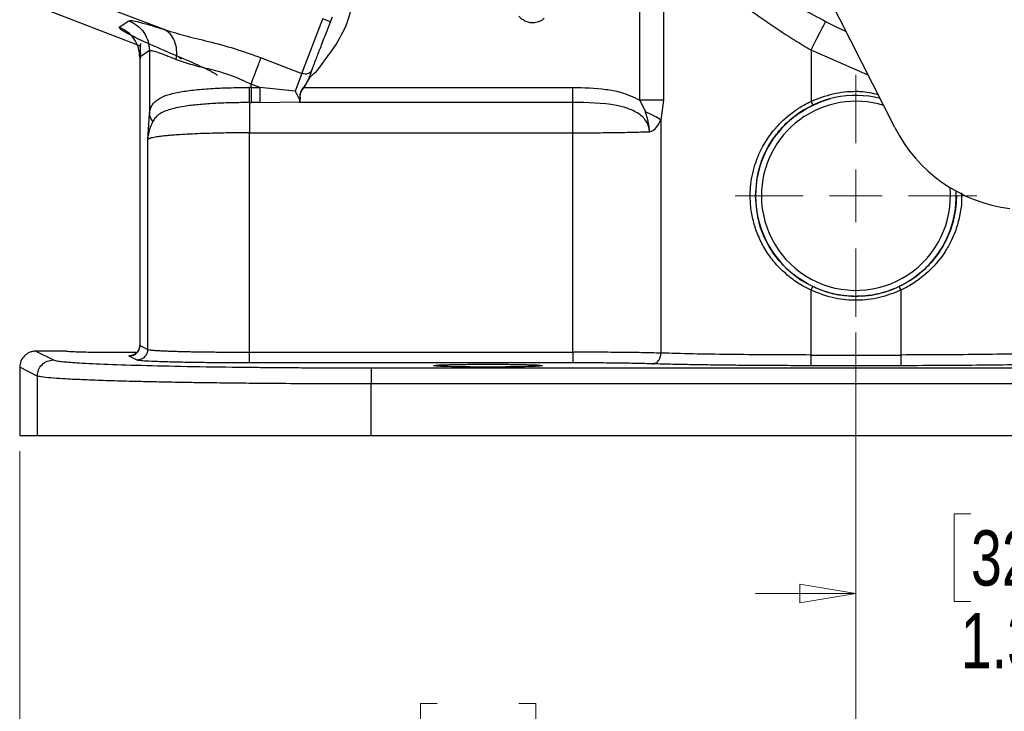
# Model space of a CAD drawing. Header units: inches. Extents: x 0.6 to 16.3, y 0.2 to 11.5.
# Tile 11 of 15: x 9.6 to 12, y 4 to 5.7. Entities that reach past the tile are written whole.
import ezdxf

# ---------------------------------------------------------------- set-up
doc = ezdxf.new("R2010")
doc.units = ezdxf.units.IN
doc.header["$MEASUREMENT"] = 0
doc.styles.add('SLDTEXTSTYLE0', font='TXT', dxfattribs={"width": 0.75})
doc.dimstyles.new('SLDDIMSTYLE1', dxfattribs={"dimtxt": 0.137795, "dimasz": 0.14, "dimexe": 0, "dimexo": 0.0625, "dimgap": 0.034449, "dimtad": 0, "dimdec": 1, "dimlfac": 1.5, "dimrnd": 1e-09, "dimzin": 12, "dimdsep": 46, "dimtxsty": 'SLDTEXTSTYLE0', "dimblk1": 'CLOSED', "dimblk2": 'CLOSED', "dimsah": 1, "dimcen": 0.09, "dimadec": 0, "dimazin": 3, "dimtfac": 1, "dimtofl": 0, "dimtmove": 0, "dimatfit": 3, "dimldrblk": 'CLOSED', "dimfxl": 0, "dimfrac": 2, "dimtolj": 1, "dimtzin": 12, "dimarcsym": 0})
doc.dimstyles.new('SLDDIMSTYLE2', dxfattribs={"dimtxt": 0.137795, "dimasz": 0.14, "dimexe": 0, "dimexo": 0.0625, "dimgap": 0.034449, "dimtad": 0, "dimdec": 1, "dimlfac": 1.5, "dimrnd": 1e-09, "dimzin": 12, "dimdsep": 46, "dimtxsty": 'SLDTEXTSTYLE0', "dimblk1": 'CLOSED', "dimblk2": 'CLOSED', "dimsah": 1, "dimcen": 0.09, "dimadec": 0, "dimazin": 3, "dimtfac": 1, "dimtmove": 0, "dimatfit": 0, "dimldrblk": 'CLOSED', "dimfxl": 0, "dimfrac": 2, "dimtolj": 1, "dimtzin": 12, "dimarcsym": 0})
doc.dimstyles.new('SLDDIMSTYLE3', dxfattribs={"dimtxt": 0.137795, "dimasz": 0.14, "dimexe": 0, "dimexo": 0.0625, "dimgap": 0.034449, "dimtad": 0, "dimdec": 1, "dimlfac": 1.5, "dimrnd": 1e-09, "dimzin": 12, "dimdsep": 46, "dimtxsty": 'SLDTEXTSTYLE0', "dimblk1": 'CLOSED', "dimblk2": 'CLOSED', "dimsah": 1, "dimcen": 0.09, "dimadec": 0, "dimazin": 3, "dimtfac": 1, "dimtdec": 1, "dimtofl": 0, "dimtmove": 0, "dimatfit": 3, "dimldrblk": 'CLOSED', "dimfxl": 0, "dimfrac": 2, "dimtolj": 1, "dimtzin": 12, "dimarcsym": 0})

# ---------------------------------------------------------------- blocks, each defined once
blk = doc.blocks.new('_Closed')
at = {"color": 0, "linetype": 'ByBlock', "lineweight": -2}
for p, q in [((-1, 0.166667), (0, 0)), ((-1, 0.166667), (-1, -0.166667)), ((0, 0), (-1, -0.166667)), ((0, 0), (-1, 0))]:
    blk.add_line(p, q, dxfattribs=at)
blk = doc.blocks.new('_D_1')
at = {"color": 7, "linetype": 'Continuous', "lineweight": 0}
for p, q in [((14.5321, 6.8886), (14.5321, 3.2069)), ((11.6454, 4.9706), (11.6454, 3.2069)), ((13.3748, 3.4447), (13.3328, 3.4447)), ((13.3328, 3.4447), (13.3328, 3.2259)), ((13.6802, 3.4447), (13.7222, 3.4447)), ((13.7222, 3.4447), (13.7222, 3.2259)), ((11.6454, 3.2462), (13.212, 3.2462)), ((14.5321, 3.2462), (13.843, 3.2462)), ((13.3328, 3.2259), (13.3748, 3.2259)), ((13.7222, 3.2259), (13.6802, 3.2259))]:
    blk.add_line(p, q, dxfattribs=at)
at = {"color": 7, "linetype": 'Continuous', "lineweight": 18, "xscale": 0.14, "yscale": 0.14, "rotation": 180.0000000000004}
blk.add_blockref('_Closed', (11.6454, 3.2462), dxfattribs=at)
at = {"color": 7, "linetype": 'Continuous', "lineweight": 18, "xscale": 0.14, "yscale": 0.14}
blk.add_blockref('_Closed', (14.5321, 3.2462), dxfattribs=at)
at = {"color": 7, "linetype": 'Continuous', "lineweight": 18, "char_height": 0.1378, "attachment_point": 1, "style": 'SLDTEXTSTYLE0'}
for s, insert in [('110', (13.3748, 3.4036)), ('4.3', (13.4002, 3.1974))]:
    blk.add_mtext(s, dxfattribs=dict(at, insert=insert))
blk = doc.blocks.new('_D_2')
at = {"color": 7, "linetype": 'Continuous', "lineweight": 0}
for p, q in [((12.4787, 6.95), (12.4787, 4.2813)), ((11.6454, 4.9706), (11.6454, 4.2813)), ((11.9321, 4.5191), (11.8901, 4.5191)), ((11.8901, 4.5191), (11.8901, 4.3004)), ((12.1358, 4.5191), (12.1777, 4.5191)), ((12.1777, 4.5191), (12.1777, 4.3004)), ((11.6454, 4.3207), (11.3954, 4.3207)), ((12.4787, 4.3207), (12.7287, 4.3207)), ((11.8901, 4.3004), (11.9321, 4.3004)), ((12.1777, 4.3004), (12.1358, 4.3004))]:
    blk.add_line(p, q, dxfattribs=at)
at = {"color": 7, "linetype": 'Continuous', "lineweight": 18, "xscale": 0.14, "yscale": 0.14}
blk.add_blockref('_Closed', (11.6454, 4.3207, 0.1858), dxfattribs=at)
at = {"color": 7, "linetype": 'Continuous', "lineweight": 18, "xscale": 0.14, "yscale": 0.14, "rotation": 180.0000000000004}
blk.add_blockref('_Closed', (12.4787, 4.3207, 0.1858), dxfattribs=at)
at = {"color": 7, "linetype": 'Continuous', "lineweight": 18, "char_height": 0.1378, "attachment_point": 1, "style": 'SLDTEXTSTYLE0'}
for s, insert in [('32', (11.9321, 4.478)), ('1.3', (11.9067, 4.2718))]:
    blk.add_mtext(s, dxfattribs=dict(at, insert=insert))
blk = doc.blocks.new('_D_3')
at = {"color": 7, "linetype": 'Continuous', "lineweight": 0}
for p, q in [((11.6454, 4.9706), (11.6454, 3.8089)), ((9.5621, 4.6751), (9.5621, 3.8089)), ((10.6023, 4.0467), (10.5603, 4.0467)), ((10.5603, 4.0467), (10.5603, 3.8279)), ((10.806, 4.0467), (10.8479, 4.0467)), ((10.8479, 4.0467), (10.8479, 3.8279)), ((9.5621, 3.8482), (10.4396, 3.8482)), ((10.5603, 3.8279), (10.6023, 3.8279)), ((10.8479, 3.8279), (10.806, 3.8279)), ((11.6454, 3.8482), (10.9687, 3.8482))]:
    blk.add_line(p, q, dxfattribs=at)
at = {"color": 7, "linetype": 'Continuous', "lineweight": 18, "xscale": 0.14, "yscale": 0.14, "rotation": 180.0000000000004}
blk.add_blockref('_Closed', (9.5621, 3.8482, 0.1858), dxfattribs=at)
at = {"color": 7, "linetype": 'Continuous', "lineweight": 18, "xscale": 0.14, "yscale": 0.14}
blk.add_blockref('_Closed', (11.6454, 3.8482, 0.1858), dxfattribs=at)
at = {"color": 7, "linetype": 'Continuous', "lineweight": 18, "char_height": 0.1378, "attachment_point": 1, "style": 'SLDTEXTSTYLE0'}
for s, insert in [('79', (10.6023, 4.0056)), ('3.1', (10.5769, 3.7994))]:
    blk.add_mtext(s, dxfattribs=dict(at, insert=insert))
blk = doc.blocks.new('_D_4')
at = {"color": 7, "linetype": 'Continuous', "lineweight": 0}
for p, q in [((11.6454, 4.9706), (11.6454, 3.8089)), ((13.7287, 4.6751), (13.7287, 3.8089)), ((12.6791, 4.0467), (12.6371, 4.0467)), ((12.6371, 4.0467), (12.6371, 3.8279)), ((12.8827, 4.0467), (12.9247, 4.0467)), ((12.9247, 4.0467), (12.9247, 3.8279)), ((11.6454, 3.8482), (12.5163, 3.8482)), ((12.6371, 3.8279), (12.6791, 3.8279)), ((12.9247, 3.8279), (12.8827, 3.8279)), ((13.7287, 3.8482), (13.0455, 3.8482))]:
    blk.add_line(p, q, dxfattribs=at)
at = {"color": 7, "linetype": 'Continuous', "lineweight": 18, "xscale": 0.14, "yscale": 0.14, "rotation": 180.0000000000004}
blk.add_blockref('_Closed', (11.6454, 3.8482, 0.1858), dxfattribs=at)
at = {"color": 7, "linetype": 'Continuous', "lineweight": 18, "xscale": 0.14, "yscale": 0.14}
blk.add_blockref('_Closed', (13.7287, 3.8482, 0.1858), dxfattribs=at)
at = {"color": 7, "linetype": 'Continuous', "lineweight": 18, "char_height": 0.1378, "attachment_point": 1, "style": 'SLDTEXTSTYLE0'}
for s, insert in [('79', (12.6791, 4.0056)), ('3.1', (12.6536, 3.7994))]:
    blk.add_mtext(s, dxfattribs=dict(at, insert=insert))
blk = doc.blocks.new('SW_CENTERMARKSYMBOL_0')
at = {"color": 0, "linetype": 'Continuous', "lineweight": 18}
for p, q in [((0, 0.1312), (0, 0.3011)), ((0, 0), (0, 0.0656)), ((-0.1312, 0), (-0.3011, 0)), ((0, 0), (-0.0656, 0)), ((0, 0), (0, -0.0656)), ((0, 0), (0.0656, 0)), ((0.1312, 0), (0.3011, 0)), ((0, -0.1312), (0, -0.3011))]:
    blk.add_line(p, q, dxfattribs=at)

msp = doc.modelspace()

# ---------------------------------------------------------------- linework, layer by layer
at = {"color": 7, "linetype": 'Continuous', "lineweight": 25}
for p, q in [((11.7424, 5.4809), (11.0664, 6.8152)), ((11.1074, 5.5492), (11.1074, 5.9539)), ((11.1662, 5.9539), (11.1662, 5.5492)), ((9.9222, 5.7252), (9.6418, 5.8328)), ((9.6205, 5.7773), (9.8625, 5.6844)), ((9.8101, 5.7308), (9.8341, 5.7473)), ((10.2654, 5.6157), (10.3176, 5.7517)), ((10.3363, 5.7445), (10.3176, 5.7517)), ((10.3363, 5.7445), (10.3411, 5.757)), ((9.8854, 5.6727), (9.8614, 5.6562)), ((9.8854, 5.6727), (9.8854, 5.515)), ((10.3345, 5.6653), (10.3505, 5.6882)), ((11.5336, 5.6742), (11.5336, 5.5463)), ((9.8611, 5.6564), (9.8611, 4.9359)), ((9.8614, 5.6562), (9.8614, 4.9385)), ((10.1634, 5.6549), (10.2654, 5.6157)), ((10.3048, 5.6248), (10.3178, 5.6429)), ((10.301, 5.6203), (10.3048, 5.6248)), ((10.2654, 5.6157), (10.2487, 5.5721)), ((10.2706, 5.5812), (10.2815, 5.5999)), ((10.1384, 5.5812), (10.1334, 5.5812)), ((10.1604, 5.5812), (10.1384, 5.5896)), ((10.1384, 5.5812), (10.1384, 5.5896)), ((10.1384, 5.5812), (10.1604, 5.5812)), ((10.2487, 5.5721), (10.1604, 5.5812)), ((10.2706, 5.5812), (10.9403, 5.5812)), ((10.1604, 5.5435), (10.2596, 5.5448)), ((10.2607, 5.5464), (10.2596, 5.5435)), ((10.2596, 5.5448), (10.2596, 5.5435)), ((10.2597, 5.545), (10.26, 5.5457)), ((10.2599, 5.5457), (10.2601, 5.5461)), ((11.1074, 5.5492), (11.1208, 5.5202)), ((11.1662, 5.5492), (11.1597, 5.4998)), ((11.5336, 5.5463), (11.5379, 5.5373)), ((10.1342, 5.5435), (10.1384, 5.5435)), ((10.1604, 5.5435), (10.1384, 5.5435)), ((10.9403, 5.5435), (10.2596, 5.5435)), ((9.8812, 5.4515), (9.8854, 5.515)), ((11.1597, 5.4998), (11.1597, 4.9193)), ((9.8812, 4.9286), (9.8812, 5.4515)), ((10.1342, 5.4681), (10.9403, 5.4681)), ((10.1342, 4.9216), (10.1342, 5.4681)), ((10.9403, 4.9216), (10.9403, 5.4681)), ((11.5336, 5.076), (11.5379, 5.085)), ((11.5336, 4.9146), (11.5336, 5.076)), ((11.7572, 5.0759), (11.7572, 4.9146)), ((9.8614, 4.9385), (9.8812, 4.9286)), ((9.6021, 4.9241), (9.6459, 4.9022)), ((9.6764, 4.9241), (9.6021, 4.9241)), ((9.8513, 4.9208), (9.8121, 4.9206)), ((9.8546, 4.9019), (9.8348, 4.9118)), ((10.1342, 4.9216), (10.9403, 4.9216)), ((11.5336, 4.9146), (11.7572, 4.9146)), ((9.6059, 4.8622), (9.5621, 4.8842)), ((9.5621, 4.8842), (9.5621, 4.7144)), ((10.9403, 4.895), (10.1342, 4.895)), ((10.4381, 4.8825), (12.8527, 4.8825)), ((11.7572, 4.888), (11.5336, 4.888)), ((9.6059, 4.8622), (9.6059, 4.7144)), ((10.4381, 4.7144), (10.4381, 4.8425)), ((12.8527, 4.8425), (10.4381, 4.8425)), ((9.5621, 4.7144), (9.6059, 4.7144)), ((9.6059, 4.7144), (10.4381, 4.7144)), ((10.4381, 4.7144), (12.8527, 4.7144))]:
    msp.add_line(p, q, dxfattribs=at)
at = {"color": 8, "linetype": 'Continuous', "lineweight": 25}
for p, q in [((11.6761, 5.6119), (11.5336, 5.6742)), ((9.9587, 5.6572), (9.9656, 5.6523)), ((9.8618, 4.9389), (9.8614, 4.9385)), ((9.8614, 4.9385), (9.862, 4.9389))]:
    msp.add_line(p, q, dxfattribs=at)
at = {"color": 7, "linetype": 'Continuous', "lineweight": 25, "flags": 128}
for points in [[(11.5699, 5.7455), (11.5962, 5.7324), (11.6212, 5.7203)], [(11.5246, 5.5304), (11.5598, 5.5464), (11.5823, 5.5534)], [(11.7529, 5.0849), (11.7551, 5.0804), (11.7572, 5.0759)]]:
    msp.add_lwpolyline(points, dxfattribs=at)
at = {"color": 7, "linetype": 'Continuous', "lineweight": 25}
for centre, radius, start, end in [((11.6454, 5.3111), 0.2501, 76.0919, 180), ((11.6454, 5.3111), 0.2355, 72.9613, 180), ((12.0755, 5.6497), 0.3733, 206.8716, 262.87), ((11.6454, 5.3111), 0.2355, 180, 4.9934), ((11.6454, 5.3111), 0.2501, 180, 2.6713)]:
    msp.add_arc(centre, radius, start, end, dxfattribs=at)
for points, knots in [([(11.1599, 6.0142), (11.1876, 5.992), (11.243, 5.9477), (11.3434, 5.8769), (11.4523, 5.8079), (11.531, 5.7661), (11.5699, 5.7455)], [0, 0, 0, 0, 0.251703, 0.50211, 0.754105, 1, 1, 1, 1]), ([(11.1662, 5.9539), (11.1728, 5.9476), (11.1863, 5.9348), (11.2079, 5.9151), (11.23, 5.8954), (11.2534, 5.8751), (11.2796, 5.8529), (11.3062, 5.8313), (11.3378, 5.8065), (11.3717, 5.781), (11.4116, 5.7524), (11.4514, 5.7254), (11.4921, 5.6992), (11.5201, 5.6824), (11.5336, 5.6742)], [0, 0, 0, 0, 0.068875, 0.140681, 0.211146, 0.277215, 0.352453, 0.440802, 0.500774, 0.61073, 0.70758, 0.803774, 0.904773, 1, 1, 1, 1]), ([(10.3505, 5.6882), (10.3621, 5.7083), (10.3851, 5.7483), (10.3902, 5.7942), (10.3927, 5.8171)], [0, 0, 0, 0, 0.502392, 1, 1, 1, 1]), ([(9.8341, 5.7473), (9.8361, 5.7476), (9.8401, 5.7482), (9.8586, 5.7442), (9.8853, 5.7369), (9.9099, 5.7291), (9.9222, 5.7252)], [0, 0, 0, 0, 0.248228, 0.496982, 0.747291, 1, 1, 1, 1]), ([(10.2903, 5.6249), (10.2909, 5.6264), (10.2919, 5.629), (10.2932, 5.6323), (10.2939, 5.634), (10.2954, 5.6381), (10.2998, 5.6494), (10.3052, 5.6637), (10.3093, 5.6742), (10.3095, 5.6749), (10.3096, 5.6751), (10.3137, 5.6858), (10.3224, 5.7084), (10.3317, 5.7327), (10.3363, 5.7445)], [0, 0, 0, 0, 0.061732, 0.106002, 0.121401, 0.123142, 0.245952, 0.483641, 0.495804, 0.499037, 0.500216, 0.500371, 0.755497, 1, 1, 1, 1]), ([(10.8688, 5.7526), (10.8653, 5.7501), (10.8581, 5.7449), (10.8459, 5.7414), (10.8339, 5.7416), (10.8233, 5.7447), (10.8134, 5.7504), (10.8082, 5.756), (10.8056, 5.7589)], [0, 0, 0, 0, 0.17924, 0.372951, 0.523816, 0.680757, 0.834948, 1, 1, 1, 1]), ([(9.9587, 5.6572), (9.9341, 5.6677), (9.8891, 5.687), (9.8417, 5.7093), (9.8121, 5.7251), (9.8108, 5.7289), (9.8101, 5.7308)], [0, 0, 0, 0, 0.276938, 0.508222, 0.75687, 1, 1, 1, 1]), ([(9.9222, 5.7252), (9.9389, 5.7202), (9.9733, 5.7098), (10.0333, 5.6958), (10.0978, 5.6785), (10.1414, 5.6628), (10.1634, 5.6549)], [0, 0, 0, 0, 0.231703, 0.477108, 0.735841, 1, 1, 1, 1]), ([(9.9523, 5.6506), (9.953, 5.6589), (9.9543, 5.6754), (9.9486, 5.6976), (9.938, 5.7156), (9.9275, 5.722), (9.9222, 5.7252)], [0, 0, 0, 0, 0.250078, 0.5, 0.749922, 1, 1, 1, 1]), ([(9.8648, 5.6896), (9.8642, 5.6894), (9.8619, 5.6887), (9.8618, 5.6825), (9.8629, 5.6707), (9.8625, 5.6587), (9.8623, 5.6529)], [0, 0, 0, 0, 0.109885, 0.4318433, 0.724418, 1, 1, 1, 1]), ([(9.8854, 5.6727), (9.8869, 5.673), (9.8899, 5.6736), (9.904, 5.6696), (9.9242, 5.6623), (9.9428, 5.6546), (9.9523, 5.6506)], [0, 0, 0, 0, 0.246405, 0.494831, 0.742053, 1, 1, 1, 1]), ([(9.9523, 5.6506), (9.965, 5.6462), (9.9903, 5.6374), (10.0373, 5.627), (10.0881, 5.6127), (10.1215, 5.5974), (10.1384, 5.5896)], [0, 0, 0, 0, 0.248047, 0.495522, 0.745376, 1, 1, 1, 1]), ([(10.054, 5.6109), (10.0538, 5.6112), (10.0533, 5.6121), (10.0504, 5.6144), (10.0447, 5.6178), (10.0365, 5.6222), (10.0274, 5.6267), (10.0134, 5.6333), (9.9917, 5.6431), (9.9702, 5.6523), (9.9587, 5.6572)], [0, 0, 0, 0, 0.073339, 0.163744, 0.300878, 0.39955, 0.498306, 0.598095, 0.785557, 1, 1, 1, 1]), ([(10.3178, 5.6429), (10.3181, 5.6434), (10.3191, 5.6447), (10.3222, 5.6489), (10.3274, 5.6558), (10.332, 5.662), (10.3345, 5.6653)], [0, 0, 0, 0, 0.06445, 0.178736, 0.556812, 1, 1, 1, 1]), ([(10.2903, 5.6249), (10.2891, 5.6215), (10.2865, 5.6148), (10.2827, 5.605), (10.2809, 5.6002)], [0, 0, 0, 0, 0.5000001, 1, 1, 1, 1]), ([(10.2815, 5.5999), (10.2825, 5.6018), (10.2845, 5.6057), (10.2913, 5.6124), (10.2971, 5.6171), (10.301, 5.6203)], [0, 0, 0, 0, 0.218399, 0.462657, 1, 1, 1, 1]), ([(10.2702, 5.5816), (10.2723, 5.5845), (10.2765, 5.5903), (10.2794, 5.5969), (10.2809, 5.6002)], [0, 0, 0, 0, 0.5013217, 1, 1, 1, 1]), ([(10.2809, 5.6002), (10.2807, 5.5998), (10.2804, 5.599), (10.2801, 5.5982), (10.2799, 5.5978)], [0, 0, 0, 0, 0.4780816, 1, 1, 1, 1]), ([(10.2809, 5.6002), (10.2809, 5.6002), (10.2809, 5.6002), (10.2811, 5.6001), (10.2813, 5.6), (10.2814, 5.6), (10.2815, 5.5999)], [0, 0, 0, 0, 0.240767, 0.5, 0.759233, 1, 1, 1, 1]), ([(9.8854, 5.515), (9.8859, 5.5186), (9.8869, 5.5262), (9.8907, 5.5354), (9.8967, 5.5437), (9.9075, 5.5529), (9.9265, 5.5619), (9.9569, 5.5696), (9.9942, 5.5749), (10.0365, 5.5784), (10.0836, 5.5806), (10.1164, 5.581), (10.1334, 5.5812)], [0, 0, 0, 0, 0.0572906, 0.1200176, 0.1829636, 0.245585, 0.3715842, 0.4966087, 0.6195344, 0.7470051, 0.8689312, 1, 1, 1, 1]), ([(10.1334, 5.5812), (10.1334, 5.5771), (10.1335, 5.5689), (10.1337, 5.5578), (10.1339, 5.5487), (10.1341, 5.5452), (10.1342, 5.5435)], [0, 0, 0, 0, 0.250069, 0.5, 0.749931, 1, 1, 1, 1]), ([(10.2599, 5.5457), (10.2601, 5.547), (10.2603, 5.5496), (10.2573, 5.5561), (10.2531, 5.5637), (10.2502, 5.5693), (10.2487, 5.5721)], [0, 0, 0, 0, 0.233257, 0.496869, 0.748098, 1, 1, 1, 1]), ([(10.2601, 5.5461), (10.2605, 5.5482), (10.2612, 5.5525), (10.2603, 5.5603), (10.2614, 5.5672), (10.2644, 5.574), (10.2679, 5.5785), (10.2702, 5.5816)], [0, 0, 0, 0, 0.246386, 0.495851, 0.622062, 0.748582, 1, 1, 1, 1]), ([(10.2607, 5.5464), (10.2611, 5.5485), (10.2618, 5.5527), (10.2607, 5.5604), (10.2618, 5.5672), (10.2648, 5.5738), (10.2683, 5.5783), (10.2706, 5.5812)], [0, 0, 0, 0, 0.2491913, 0.4986903, 0.6236762, 0.748911, 1, 1, 1, 1]), ([(10.2702, 5.5816), (10.2702, 5.5815), (10.2703, 5.5815), (10.2704, 5.5814), (10.2705, 5.5813), (10.2706, 5.5812), (10.2706, 5.5812)], [0, 0, 0, 0, 0.245585, 0.49999, 0.7544, 1, 1, 1, 1]), ([(10.9403, 5.5812), (10.9678, 5.5805), (11.0077, 5.5795), (11.0645, 5.5695), (11.0916, 5.5567), (11.1074, 5.5492)], [0, 0, 0, 0, 0.479555, 0.696123, 1, 1, 1, 1]), ([(11.5336, 5.5463), (11.5516, 5.5534), (11.5874, 5.5677), (11.63, 5.5717), (11.6678, 5.5712), (11.686, 5.567), (11.7005, 5.5637)], [0, 0, 0, 0, 0.337136, 0.674088, 0.740474, 1, 1, 1, 1]), ([(10.2596, 5.5448), (10.2596, 5.5448), (10.2597, 5.5449), (10.2597, 5.545), (10.2597, 5.545)], [0, 0, 0, 0, 0.500111, 1, 1, 1, 1]), ([(10.2607, 5.5464), (10.2606, 5.5464), (10.2605, 5.5464), (10.2603, 5.5463), (10.2602, 5.5462), (10.2601, 5.5461), (10.2601, 5.5461)], [0, 0, 0, 0, 0.2437585, 0.5, 0.7562415, 1, 1, 1, 1]), ([(11.5336, 5.076), (11.5249, 5.0804), (11.5054, 5.0903), (11.4764, 5.111), (11.4485, 5.1373), (11.4247, 5.168), (11.4063, 5.2005), (11.3928, 5.2348), (11.3843, 5.271), (11.3816, 5.3039), (11.3824, 5.3339), (11.3864, 5.3606), (11.3929, 5.3861), (11.4014, 5.4094), (11.4109, 5.4299), (11.4249, 5.4539), (11.4442, 5.4798), (11.4677, 5.5034), (11.4914, 5.5222), (11.5125, 5.5359), (11.5275, 5.5433), (11.5336, 5.5463)], [0, 0, 0, 0, 0.049467, 0.110459, 0.179839, 0.244276, 0.307569, 0.369999, 0.431296, 0.495302, 0.536848, 0.582664, 0.631616, 0.670377, 0.708552, 0.74644, 0.812141, 0.872743, 0.915414, 0.965512, 1, 1, 1, 1]), ([(10.1342, 5.5434), (10.12, 5.5433), (10.0915, 5.543), (10.05, 5.5414), (10.011, 5.5388), (9.9798, 5.5353), (9.9557, 5.5311), (9.9374, 5.5267), (9.9219, 5.5212), (9.9092, 5.5144), (9.8997, 5.5064), (9.8957, 5.4994), (9.8938, 5.496)], [0, 0, 0, 0, 0.123595, 0.24915, 0.375161, 0.500025, 0.58424, 0.668228, 0.752349, 0.836878, 0.921624, 1, 1, 1, 1]), ([(11.131, 5.4708), (11.1307, 5.4745), (11.1302, 5.4821), (11.1255, 5.4931), (11.1183, 5.5039), (11.1034, 5.5173), (11.0798, 5.5289), (11.024, 5.5428), (10.9769, 5.5432), (10.9403, 5.5435)], [0, 0, 0, 0, 0.04966, 0.101932, 0.15927, 0.223772, 0.370133, 0.510452, 1, 1, 1, 1]), ([(11.1597, 5.4998), (11.1542, 5.5035), (11.1433, 5.5108), (11.1283, 5.5171), (11.1208, 5.5202)], [0, 0, 0, 0, 0.500003, 1, 1, 1, 1]), ([(11.131, 5.4708), (11.1309, 5.4728), (11.1309, 5.4757), (11.1305, 5.4812), (11.1294, 5.4905), (11.1265, 5.5042), (11.1227, 5.515), (11.1208, 5.5202)], [0, 0, 0, 0, 0.117087, 0.170605, 0.32467, 0.669483, 1, 1, 1, 1]), ([(11.3951, 5.3111), (11.397, 5.3347), (11.4009, 5.3821), (11.4248, 5.4327), (11.4442, 5.4603), (11.4586, 5.4784), (11.4854, 5.5069), (11.5174, 5.5254), (11.5379, 5.5372)], [0, 0, 0, 0, 0.249197, 0.502681, 0.584823, 0.610265, 0.750235, 1, 1, 1, 1]), ([(9.8812, 5.4515), (9.8826, 5.4601), (9.885, 5.4752), (9.891, 5.4896), (9.8937, 5.4959)], [0, 0, 0, 0, 0.564468, 1, 1, 1, 1]), ([(11.131, 5.4708), (11.1328, 5.4712), (11.1394, 5.4728), (11.1502, 5.4822), (11.1563, 5.4936), (11.1597, 5.4998)], [0, 0, 0, 0, 0.139886, 0.528328, 1, 1, 1, 1]), ([(10.9403, 5.4681), (10.9571, 5.4681), (10.9909, 5.4682), (11.0406, 5.4687), (11.0887, 5.4695), (11.1168, 5.4703), (11.131, 5.4708)], [0, 0, 0, 0, 0.24175, 0.488995, 0.741742, 1, 1, 1, 1]), ([(10.1342, 5.4681), (10.1188, 5.468), (10.0875, 5.4679), (10.0469, 5.4671), (10.0128, 5.466), (9.9849, 5.4648), (9.9622, 5.4635), (9.9439, 5.4622), (9.9291, 5.4609), (9.9156, 5.4595), (9.9012, 5.4576), (9.8868, 5.4549), (9.8832, 5.4527), (9.8812, 5.4515)], [0, 0, 0, 0, 0.120033, 0.243263, 0.327272, 0.412719, 0.499608, 0.55743, 0.618415, 0.682561, 0.749871, 0.859789, 1, 1, 1, 1]), ([(11.5379, 5.085), (11.5197, 5.0953), (11.49, 5.1121), (11.4571, 5.1448), (11.4275, 5.1839), (11.4011, 5.2392), (11.3971, 5.2871), (11.3951, 5.3111)], [0, 0, 0, 0, 0.221372, 0.359742, 0.492464, 0.746147, 1, 1, 1, 1]), ([(11.8957, 5.3111), (11.8957, 5.3082), (11.8957, 5.3038), (11.8954, 5.2987), (11.8953, 5.2965), (11.8953, 5.2957), (11.8953, 5.2957), (11.8953, 5.2957), (11.8953, 5.2955), (11.8952, 5.2951), (11.8951, 5.2932), (11.8947, 5.2884), (11.8943, 5.2839), (11.8939, 5.2807), (11.8938, 5.2804), (11.8938, 5.2803), (11.8938, 5.2802), (11.8938, 5.28), (11.8937, 5.279), (11.8932, 5.2753), (11.8909, 5.2601), (11.8846, 5.2345), (11.8672, 5.191), (11.8395, 5.1495), (11.8015, 5.114), (11.7738, 5.0954), (11.757, 5.0871), (11.7529, 5.085)], [0, 0, 0, 0, 0.030964, 0.046443, 0.054183, 0.054424, 0.054545, 0.054606, 0.054848, 0.055815, 0.059685, 0.075164, 0.106128, 0.108063, 0.10903, 0.109272, 0.109393, 0.109878, 0.111813, 0.119553, 0.150515, 0.274651, 0.398809, 0.648906, 0.800287, 0.951588, 1, 1, 1, 1]), ([(11.9088, 5.3185), (11.9088, 5.3176), (11.9088, 5.3151), (11.9088, 5.3066), (11.9088, 5.2927), (11.9065, 5.2741), (11.9027, 5.2561), (11.8983, 5.2384), (11.8921, 5.2194), (11.8824, 5.1969), (11.8613, 5.1594), (11.8289, 5.1221), (11.7932, 5.0957), (11.7718, 5.083), (11.7619, 5.0782), (11.7572, 5.0759)], [0, 0, 0, 0, 0.008709, 0.024269, 0.084943, 0.145626, 0.209219, 0.266913, 0.326042, 0.407157, 0.510159, 0.75388, 0.891377, 0.948587, 1, 1, 1, 1]), ([(11.7529, 5.085), (11.7439, 5.0811), (11.7222, 5.0717), (11.6854, 5.0629), (11.6506, 5.0601), (11.6263, 5.0613), (11.6024, 5.064), (11.5733, 5.07), (11.5492, 5.0802), (11.5379, 5.085)], [0, 0, 0, 0, 0.131686, 0.320061, 0.508456, 0.601411, 0.647862, 0.834248, 1, 1, 1, 1]), ([(11.7572, 5.0759), (11.7397, 5.0689), (11.7047, 5.055), (11.6487, 5.0491), (11.5902, 5.0538), (11.5534, 5.0682), (11.5336, 5.076)], [0, 0, 0, 0, 0.244215, 0.488289, 0.725313, 1, 1, 1, 1]), ([(9.8611, 4.9388), (9.8608, 4.936), (9.8602, 4.9303), (9.8567, 4.9239), (9.8531, 4.9197), (9.8499, 4.9171), (9.8466, 4.9153), (9.8439, 4.9142), (9.8422, 4.9137), (9.8423, 4.9138), (9.8424, 4.9138)], [0, 0, 0, 0, 0.144736, 0.299508, 0.3851, 0.478653, 0.584795, 0.711713, 0.872068, 1, 1, 1, 1]), ([(9.6021, 4.9241), (9.5992, 4.9239), (9.5937, 4.9236), (9.5837, 4.9202), (9.573, 4.9129), (9.5639, 4.8999), (9.5627, 4.8894), (9.5621, 4.8842)], [0, 0, 0, 0, 0.136275, 0.265343, 0.500864, 0.749258, 1, 1, 1, 1]), ([(9.8121, 4.9206), (9.795, 4.9206), (9.7687, 4.9207), (9.7372, 4.9211), (9.7154, 4.9216), (9.6979, 4.9221), (9.681, 4.923), (9.6782, 4.9237), (9.6764, 4.9241)], [0, 0, 0, 0, 0.239419, 0.36831, 0.499944, 0.631588, 0.760505, 1, 1, 1, 1]), ([(9.8348, 4.9118), (9.8341, 4.9125), (9.8333, 4.9132), (9.8434, 4.9139), (9.8453, 4.9141)], [0, 0, 0, 0, 0.819202, 1, 1, 1, 1]), ([(9.8812, 4.9286), (9.8824, 4.9282), (9.8847, 4.9275), (9.8937, 4.9266), (9.9044, 4.9258), (9.9163, 4.9252), (9.9289, 4.9247), (9.9425, 4.9242), (9.9563, 4.9237), (9.9698, 4.9234), (9.9832, 4.923), (9.9971, 4.9228), (10.0125, 4.9225), (10.0295, 4.9223), (10.0548, 4.922), (10.0898, 4.9217), (10.1192, 4.9217), (10.1342, 4.9216)], [0, 0, 0, 0, 0.098827, 0.185041, 0.258633, 0.319597, 0.38063, 0.437282, 0.489555, 0.537446, 0.578962, 0.623043, 0.669691, 0.718904, 0.770683, 0.883084, 1, 1, 1, 1]), ([(11.1597, 4.9193), (11.1443, 4.9196), (11.114, 4.9204), (11.0583, 4.9211), (11, 4.9215), (10.96, 4.9216), (10.9403, 4.9216)], [0, 0, 0, 0, 0.261932, 0.515908, 0.76193, 1, 1, 1, 1]), ([(11.1398, 4.8926), (11.1424, 4.8931), (11.1475, 4.894), (11.1541, 4.9002), (11.1587, 4.9089), (11.1594, 4.9158), (11.1597, 4.9193)], [0, 0, 0, 0, 0.250168, 0.5, 0.749832, 1, 1, 1, 1]), ([(11.5336, 4.9146), (11.4987, 4.9147), (11.4283, 4.9148), (11.3284, 4.9158), (11.2354, 4.9172), (11.1854, 4.9186), (11.1597, 4.9193)], [0, 0, 0, 0, 0.2481, 0.499972, 0.743488, 1, 1, 1, 1]), ([(12.1311, 4.9193), (12.1054, 4.9186), (12.0554, 4.9172), (11.9624, 4.9158), (11.8625, 4.9148), (11.7921, 4.9147), (11.7572, 4.9146)], [0, 0, 0, 0, 0.256482, 0.500028, 0.751903, 1, 1, 1, 1]), ([(9.6459, 4.9022), (9.6474, 4.9017), (9.6504, 4.9006), (9.6606, 4.8991), (9.675, 4.8976), (9.6938, 4.8961), (9.7285, 4.8939), (9.7893, 4.8911), (9.8887, 4.8882), (10.0078, 4.8857), (10.1125, 4.8843), (10.1911, 4.8836), (10.2393, 4.8832), (10.2883, 4.8829), (10.3379, 4.8827), (10.3879, 4.8826), (10.4214, 4.8825), (10.4381, 4.8825)], [0, 0, 0, 0, 0.049993, 0.100245, 0.150239, 0.200037, 0.250147, 0.375062, 0.499983, 0.6249, 0.749838, 0.791531, 0.833238, 0.874921, 0.916457, 0.95829, 1, 1, 1, 1]), ([(10.1342, 4.895), (10.1176, 4.895), (10.0835, 4.895), (10.0328, 4.8954), (9.984, 4.8961), (9.9401, 4.897), (9.9038, 4.8981), (9.8771, 4.8993), (9.8598, 4.9006), (9.8563, 4.9015), (9.8546, 4.9019)], [0, 0, 0, 0, 0.117056, 0.240652, 0.369503, 0.499946, 0.630871, 0.759274, 0.882905, 1, 1, 1, 1]), ([(10.7287, 4.8846), (10.7117, 4.8846), (10.6854, 4.8847), (10.6538, 4.8851), (10.6321, 4.8856), (10.6145, 4.8861), (10.5981, 4.887), (10.5898, 4.8881), (10.5981, 4.8892), (10.6145, 4.8901), (10.6321, 4.8906), (10.6538, 4.8911), (10.6854, 4.8915), (10.7117, 4.8916), (10.7287, 4.8917)], [0, 0, 0, 0, 0.119709, 0.184155, 0.249972, 0.315794, 0.380253, 0.5, 0.619747, 0.684206, 0.750028, 0.815845, 0.880291, 1, 1, 1, 1]), ([(10.7287, 4.8917), (10.7458, 4.8916), (10.7721, 4.8915), (10.8036, 4.8911), (10.8254, 4.8906), (10.843, 4.8901), (10.8594, 4.8892), (10.8677, 4.8881), (10.8594, 4.887), (10.843, 4.8861), (10.8254, 4.8856), (10.8036, 4.8851), (10.7721, 4.8847), (10.7458, 4.8846), (10.7287, 4.8846)], [0, 0, 0, 0, 0.119709, 0.184155, 0.249972, 0.315794, 0.380253, 0.5, 0.619747, 0.684206, 0.750028, 0.815845, 0.880291, 1, 1, 1, 1]), ([(11.1398, 4.8926), (11.1266, 4.893), (11.1, 4.8937), (11.0504, 4.8944), (10.9965, 4.8949), (10.9589, 4.8949), (10.9403, 4.895)], [0, 0, 0, 0, 0.247212, 0.500026, 0.752825, 1, 1, 1, 1]), ([(11.5336, 4.888), (11.5143, 4.888), (11.4732, 4.888), (11.4174, 4.8883), (11.3672, 4.8887), (11.3268, 4.8891), (11.2833, 4.8896), (11.2372, 4.8903), (11.1861, 4.8914), (11.1558, 4.8922), (11.1398, 4.8926)], [0, 0, 0, 0, 0.130296, 0.277241, 0.38091, 0.481838, 0.568689, 0.7055, 0.843683, 1, 1, 1, 1]), ([(12.151, 4.8926), (12.125, 4.8919), (12.0724, 4.8906), (11.9745, 4.8891), (11.868, 4.8882), (11.7938, 4.888), (11.7572, 4.888)], [0, 0, 0, 0, 0.247212, 0.500026, 0.752825, 1, 1, 1, 1]), ([(10.4381, 4.8425), (10.4045, 4.8426), (10.3371, 4.8426), (10.2371, 4.8431), (10.152, 4.8438), (10.0814, 4.8445), (10.0242, 4.8453), (9.9685, 4.8461), (9.9148, 4.8471), (9.8704, 4.8481), (9.8342, 4.849), (9.805, 4.8498), (9.7765, 4.8507), (9.749, 4.8516), (9.7228, 4.8527), (9.6983, 4.8537), (9.6717, 4.8551), (9.6435, 4.8569), (9.6167, 4.8594), (9.6097, 4.8612), (9.6059, 4.8622)], [0, 0, 0, 0, 0.079593, 0.159782, 0.240568, 0.290601, 0.341557, 0.393434, 0.446234, 0.499957, 0.53302, 0.567415, 0.603142, 0.6402, 0.678591, 0.718313, 0.759367, 0.823899, 0.904113, 1, 1, 1, 1])]:
    msp.add_open_spline(points, degree=3, knots=knots, dxfattribs=at)
for points in [[(9.8341, 5.7473), (9.8414, 5.7437), (9.8558, 5.7367), (9.8722, 5.7185), (9.8833, 5.6967), (9.8847, 5.6807), (9.8854, 5.6727)], [(11.5336, 5.6742), (11.5383, 5.6834), (11.5476, 5.7016), (11.5594, 5.7249), (11.5679, 5.7414), (11.5692, 5.7441), (11.5699, 5.7455)], [(9.8614, 5.6562), (9.8607, 5.6642), (9.8593, 5.6802), (9.8482, 5.702), (9.8318, 5.7202), (9.8174, 5.7272), (9.8101, 5.7308)], [(10.1384, 5.5896), (10.1409, 5.5963), (10.146, 5.6095), (10.1531, 5.6279), (10.1592, 5.6439), (10.162, 5.6512), (10.1634, 5.6549)], [(10.2903, 5.6249), (10.2892, 5.6229), (10.287, 5.6188), (10.2807, 5.6151), (10.273, 5.6137), (10.268, 5.6151), (10.2654, 5.6157)], [(10.1384, 5.5812), (10.1384, 5.5771), (10.1384, 5.5689), (10.1384, 5.5578), (10.1384, 5.5486), (10.1384, 5.5452), (10.1384, 5.5435)], [(10.1604, 5.5812), (10.1604, 5.5771), (10.1604, 5.5689), (10.1604, 5.5578), (10.1604, 5.5486), (10.1604, 5.5452), (10.1604, 5.5435)], [(10.9403, 5.5435), (10.9403, 5.5452), (10.9403, 5.5486), (10.9403, 5.5578), (10.9403, 5.5689), (10.9403, 5.5771), (10.9403, 5.5812)], [(11.1662, 5.5492), (11.1622, 5.5492), (11.1543, 5.5492), (11.1397, 5.5492), (11.1239, 5.5492), (11.1129, 5.5492), (11.1074, 5.5492)], [(10.1342, 5.5435), (10.1342, 5.5401), (10.1342, 5.5332), (10.1342, 5.5149), (10.1342, 5.4927), (10.1342, 5.4763), (10.1342, 5.4681)], [(10.9403, 5.4681), (10.9403, 5.4763), (10.9403, 5.4927), (10.9403, 5.5149), (10.9403, 5.5332), (10.9403, 5.5401), (10.9403, 5.5435)], [(9.8854, 5.515), (9.8859, 5.5115), (9.8868, 5.5047), (9.8914, 5.4988), (9.8937, 5.4959)], [(9.8348, 4.9118), (9.8383, 4.9122), (9.8452, 4.913), (9.854, 4.9192), (9.8602, 4.928), (9.861, 4.935), (9.8614, 4.9385)], [(9.8812, 4.9286), (9.8808, 4.9251), (9.88, 4.9181), (9.8738, 4.9093), (9.865, 4.9031), (9.8581, 4.9023), (9.8546, 4.9019)], [(10.1342, 4.895), (10.1342, 4.8955), (10.1342, 4.8964), (10.1342, 4.9026), (10.1342, 4.9113), (10.1342, 4.9182), (10.1342, 4.9216)], [(10.9403, 4.9216), (10.9403, 4.9182), (10.9403, 4.9113), (10.9403, 4.9026), (10.9403, 4.8964), (10.9403, 4.8955), (10.9403, 4.895)], [(11.5336, 4.888), (11.5336, 4.8885), (11.5336, 4.8894), (11.5336, 4.8956), (11.5336, 4.9043), (11.5336, 4.9112), (11.5336, 4.9146)], [(11.7572, 4.9146), (11.7572, 4.9112), (11.7572, 4.9043), (11.7572, 4.8956), (11.7572, 4.8894), (11.7572, 4.8885), (11.7572, 4.888)], [(9.6059, 4.8622), (9.6065, 4.8675), (9.6078, 4.8779), (9.617, 4.8912), (9.6302, 4.9004), (9.6406, 4.9016), (9.6459, 4.9022)], [(10.4381, 4.8825), (10.4381, 4.8818), (10.4381, 4.8804), (10.4381, 4.8711), (10.4381, 4.858), (10.4381, 4.8477), (10.4381, 4.8425)]]:
    msp.add_open_spline(points, degree=3, dxfattribs=at)

# ---------------------------------------------------------------- block references
at = {"color": 7, "linetype": 'Continuous', "lineweight": 0}
msp.add_blockref('SW_CENTERMARKSYMBOL_0', (11.6454, 5.3111), dxfattribs=at)

# ---------------------------------------------------------------- dimensions: what is measured, and where the dimension line sits
at = {"color": 7, "linetype": 'Continuous', "lineweight": 18}
for base, p1, p2, dimstyle, picture, middle in [((11.6454015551, 4.3206635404), (12.4787348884, 6.9893975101), (11.6454015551, 5.0100063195), 'SLDDIMSTYLE2', '_D_2', (12.0339439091, 4.3206635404)), ((11.6454, 3.2462), (14.5321, 6.928), (11.6454, 5.01), 'SLDDIMSTYLE1', '_D_1', (13.5275, 3.2462)), ((11.6454, 3.8482), (9.5621, 4.7144), (11.6454, 5.01), 'SLDDIMSTYLE3', '_D_3', (10.7041, 3.8482)), ((11.6454, 3.8482), (13.7287, 4.7144), (11.6454, 5.01), 'SLDDIMSTYLE1', '_D_4', (12.7809, 3.8482))]:
    dim = msp.add_linear_dim(base=base, p1=p1, p2=p2, dimstyle=dimstyle, dxfattribs=at)
    dim.commit()
    dim.dimension.update_dxf_attribs({"geometry": picture, "text_midpoint": middle, "dimtype": 160})

doc.saveas('drawing.dxf')
